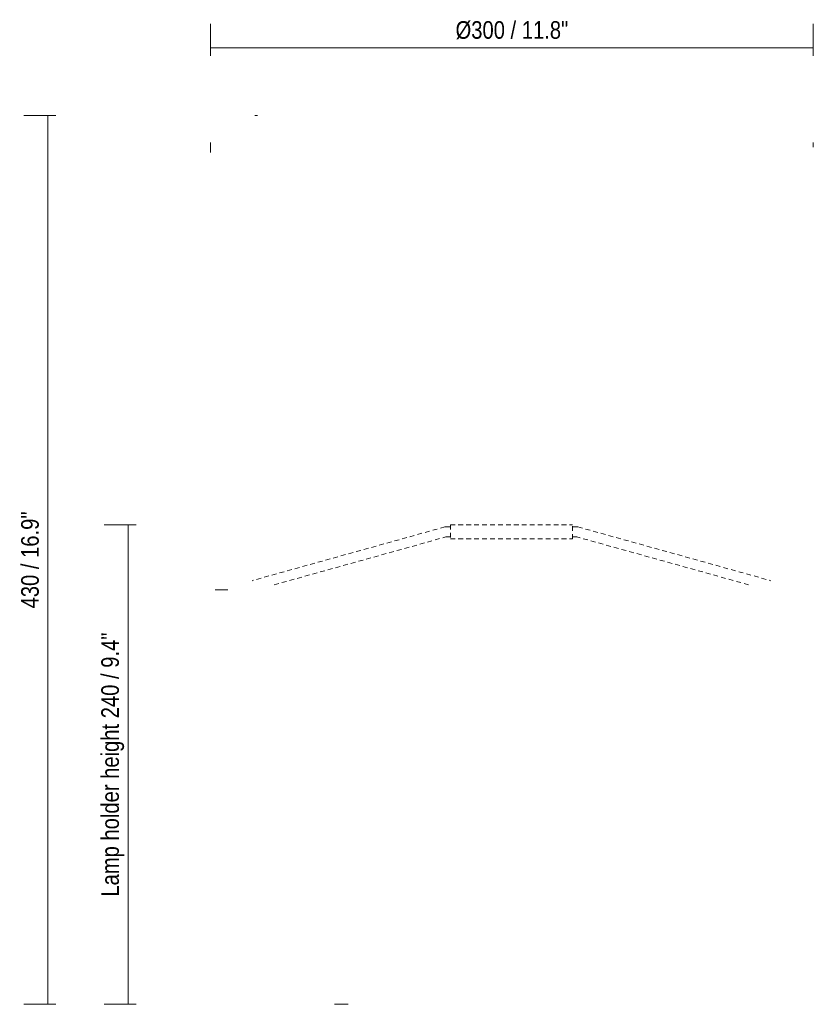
# Model space of a CAD drawing. Header units: millimetres. Extents: x 6263 to 8206, y 1041 to 6667.
# Tile 4 of 7: x 7810 to 8206, y 1041 to 1532. Entities that reach past the tile are written whole.
import ezdxf

# ---------------------------------------------------------------- set-up
doc = ezdxf.new("R2010")
doc.units = ezdxf.units.MM
doc.linetypes.add('Dash', pattern=[6, 3, -3])
doc.linetypes.add('Overhead', pattern=[3.96875, 2.38125, -1.5875])
for name, color, linetype, lineweight in [('A-ANNO-DIMS', 211, 'Dash', 9), ('A-ANNO-DIMS-4', 211, 'Continuous', 9), ('E-LITE-EQPM', 90, 'Continuous', 20)]:
    doc.layers.add(name, color=color, linetype=linetype, lineweight=lineweight)
doc.styles.add('Arial Narrow', font='ARIALN.TTF', dxfattribs={"height": 8.8})
doc.dimstyles.new('FARO_-_2_2mm_Arial_Narrow_mm_Inch_Left', dxfattribs={"dimscale": 304.8, "dimtxt": 9.006193, "dimasz": 0, "dimexe": 0.03937, "dimexo": 0.0625, "dimgap": 0.006562, "dimtad": 1, "dimdec": 0, "dimzin": 0, "dimdsep": 46, "dimtxsty": 'Arial Narrow', "dimblk1": 'NONE', "dimblk2": 'NONE', "dimsah": 1, "dimcen": 0.09, "dimadec": 0, "dimazin": 0, "dimtfac": 1, "dimtdec": 4, "dimtix": 1, "dimtmove": 0, "dimatfit": 3, "dimfxl": 0.013123, "dimfxlon": 1, "dimtvp": 1, "dimtolj": 1, "dimtzin": 0, "dimarcsym": 2})

# ---------------------------------------------------------------- blocks, each defined once
blk = doc.blocks.new('DIMBLOCK3-Alzado_PDF Copy 1')
at = {"layer": 'A-ANNO-DIMS-4'}
for p, q in [((7827.71, 1484.49), (7811.71, 1484.49)), ((7823.71, 1040.5), (7823.71, 1484.49)), ((7823.71, 1484.49), (7827.71, 1484.49)), ((7827.71, 1040.5), (7811.71, 1040.5)), ((7823.71, 1040.5), (7827.71, 1040.5))]:
    blk.add_line(p, q, dxfattribs=at)
at = {"layer": 'A-ANNO-DIMS-4', "color": 0, "insert": (7810.34, 1238.26), "char_height": 8.8, "width": 58.1543, "attachment_point": 1, "rotation": 90, "line_spacing_factor": 0.974696, "style": 'Arial Narrow'}
blk.add_mtext('430 / 16.9"', dxfattribs=at)
blk = doc.blocks.new('_None')
blk = doc.blocks.new('DIMBLOCK4-Alzado_PDF Copy 1')
at = {"layer": 'A-ANNO-DIMS-4'}
for p, q in [((7904.94, 1514.27), (7904.94, 1530.27)), ((8205.94, 1514.27), (8205.94, 1530.27)), ((7904.94, 1518.27), (8205.94, 1518.27)), ((7904.94, 1518.27), (7904.94, 1514.27)), ((8205.94, 1518.27), (8205.94, 1514.27))]:
    blk.add_line(p, q, dxfattribs=at)
at = {"layer": 'A-ANNO-DIMS-4', "color": 0, "insert": (8027.27, 1531.64), "char_height": 8.8, "width": 67.5893, "attachment_point": 1, "line_spacing_factor": 0.974696, "style": 'Arial Narrow'}
blk.add_mtext('Ø300 / 11.8"', dxfattribs=at)
blk = doc.blocks.new('DIMBLOCK5-Alzado_PDF Copy 1')
at = {"layer": 'A-ANNO-DIMS-4'}
for p, q in [((7867.71, 1280), (7851.71, 1280)), ((7863.71, 1040.5), (7863.71, 1280)), ((7863.71, 1280), (7867.71, 1280)), ((7867.71, 1040.5), (7851.71, 1040.5)), ((7863.71, 1040.5), (7867.71, 1040.5))]:
    blk.add_line(p, q, dxfattribs=at)
at = {"layer": 'A-ANNO-DIMS-4', "color": 0, "insert": (7850.34, 1094.28), "char_height": 8.8, "width": 158.3374, "attachment_point": 1, "rotation": 90, "line_spacing_factor": 0.974696, "style": 'Arial Narrow'}
blk.add_mtext('Lamp holder height 240 / 9.4"', dxfattribs=at)

msp = doc.modelspace()

# ---------------------------------------------------------------- linework, layer by layer
at = {"layer": 'E-LITE-EQPM'}
for p, q in [((7927.08, 1484.49), (7928.44, 1484.49)), ((7904.94, 1471), (7904.94, 1466)), ((8205.94, 1471), (8205.94, 1468.69)), ((7966.89, 1040.5), (7973.65, 1040.5))]:
    msp.add_line(p, q, dxfattribs=at)
at = {"layer": 'E-LITE-EQPM', "color": 254, "linetype": 'Overhead', "lineweight": 9}
for p, q in [((8021.98, 1279), (7925.66, 1252.13)), ((8021.98, 1279), (8024.69, 1279)), ((8024.69, 1280), (8085.69, 1280)), ((8024.69, 1280), (8024.69, 1273)), ((8085.69, 1273), (8085.69, 1280)), ((8088.4, 1279), (8085.69, 1279)), ((8088.4, 1279), (8184.72, 1252.13)), ((7936.76, 1250.08), (8022.5, 1274)), ((8022.5, 1274), (8024.69, 1274)), ((8087.88, 1274), (8085.69, 1274)), ((8173.63, 1250.08), (8087.88, 1274)), ((8024.69, 1273), (8085.69, 1273))]:
    msp.add_line(p, q, dxfattribs=at)
at = {"layer": 'E-LITE-EQPM', "lineweight": 9}
msp.add_line((7907.19, 1247.5), (7913.61, 1247.5), dxfattribs=at)

# ---------------------------------------------------------------- dimensions: what is measured, and where the dimension line sits
at = {"layer": 'A-ANNO-DIMS', "linetype": 'Continuous'}
dim = msp.add_linear_dim(base=(8205.94, 1518.27), p1=(7904.94, 1514.27), p2=(8205.94, 1514.27), text='Ø300 / 11.8"', dimstyle='FARO_-_2_2mm_Arial_Narrow_mm_Inch_Left', override={"dimpost": '<>', "dimfxl": 301}, dxfattribs=at)
dim.commit()
dim.dimension.update_dxf_attribs({"geometry": 'DIMBLOCK4-Alzado_PDF Copy 1', "text_midpoint": (8055.44, 1525)})
for base, p1, p2, text, override, picture, middle in [((7823.71, 1484.49), (7827.71, 1040.5), (7827.71, 1484.49), '430 / 16.9"', {"dimpost": '<>', "dimfxl": 443.990235}, 'DIMBLOCK3-Alzado_PDF Copy 1', (7817.16, 1262.5)), ((7863.71416148, 1280), (7867.71416148, 1040.5), (7867.71416148, 1280), 'Lamp holder height <>', {"dimpost": '<>', "dimfxl": 239.5}, 'DIMBLOCK5-Alzado_PDF Copy 1', (7855.94553934, 1160.25))]:
    dim = msp.add_linear_dim(base=base, p1=p1, p2=p2, angle=90, text=text, dimstyle='FARO_-_2_2mm_Arial_Narrow_mm_Inch_Left', override=override, dxfattribs=at)
    dim.commit()
    dim.dimension.update_dxf_attribs({"geometry": picture, "text_midpoint": middle})

doc.saveas('drawing.dxf')
